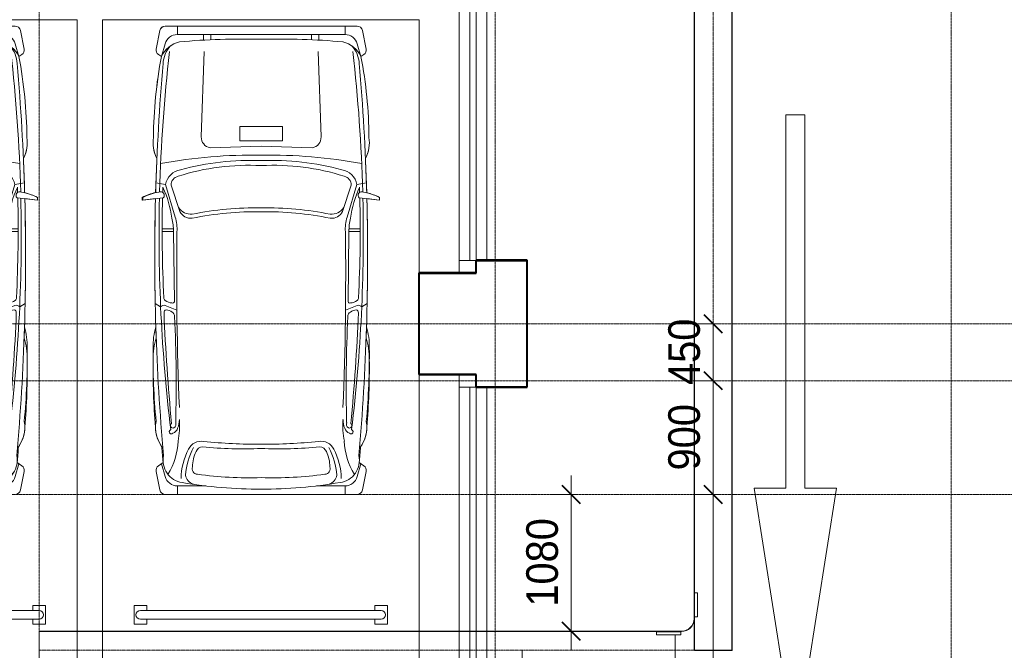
# Model space of a CAD drawing. Header units: millimetres. Extents: x 5617 to 106392, y -10603 to 59260.
# Tile 41 of 44: x 86124 to 93896, y 48870 to 53852. Entities that reach past the tile are written whole.
import ezdxf

# ---------------------------------------------------------------- set-up
doc = ezdxf.new("R2010")
doc.units = ezdxf.units.MM
for name, pattern in [('ADSK_Линия сетки', [25, 20, -2.5, 0, -2.5]), ('Линия сетки', [25, 20, -2.5, 0, -2.5]), ('Осевая', [14, 10, -2, 0, -2])]:
    doc.linetypes.add(name, pattern=pattern)
for name, color, linetype, lineweight in [('Кабельные лотки', 7, 'Continuous', 18), ('Марки кабельных лотков', 7, 'Continuous', 20), ('Обобщенные модели', 7, 'Continuous', 18), ('Осевая линия', 7, 'Осевая', 18), ('Оси', 7, 'Continuous', 9), ('Парковка', 7, 'Continuous', 18), ('Перекрытия', 7, 'Continuous', 18), ('Размеры', 7, 'Continuous', 9), ('Размеры-100', 7, 'Continuous', 9), ('Соединительные детали кабельных лотков', 7, 'Continuous', 18), ('Стены разрез', 7, 'Continuous', 40), ('Элементы узлов', 7, 'Continuous', 18)]:
    doc.layers.add(name, color=color, linetype=linetype, lineweight=lineweight)
doc.styles.add('Arial', font='arial.ttf', dxfattribs={"width": 0.9, "height": 250})
doc.dimstyles.new('Основной_2_5_мм', dxfattribs={"dimscale": 304.8, "dimtxt": 255.06485, "dimasz": 0.463911, "dimexe": 0.492126, "dimexo": 0.492126, "dimgap": 0.098425, "dimtad": 1, "dimdec": 0, "dimdsep": 46, "dimtxsty": 'Arial', "dimblk1": 'OBLIQUE', "dimblk2": 'OBLIQUE', "dimsah": 1, "dimcen": 0.09, "dimdle": 0.492126, "dimazin": 2, "dimtfac": 1, "dimtdec": 4, "dimtix": 1, "dimtmove": 0, "dimatfit": 3, "dimfxl": 1, "dimtvp": 1, "dimtolj": 1, "dimtzin": 0, "dimlwd": 20, "dimlwe": 20, "dimarcsym": 2})

# ---------------------------------------------------------------- blocks, each defined once
blk = doc.blocks.new('CP_ДШ_Hanytex_TopJoint 24C_Половина - CP_ДШ_Hanytex_TopJoint 24C_Половина-3653232-МКСС_LB02_-11_400__Кабельные конструкции_Лотки_3')
at = {"layer": 'Обобщенные модели', "color": 254, "true_color": 0xcccccc}
for p, q in [((0, -25), (0, 110)), ((100, 110), (0, 110)), ((100, 110), (100, -25)), ((100, -25), (0, -25))]:
    blk.add_line(p, q, dxfattribs=at)
blk = doc.blocks.new('CP_ДШ_Hanytex_TopJoint 24C - CP_ДШ_Hanytex_TopJoint 24C-3950264-МКСС_LB02_-11_400__Кабельные конструкции_Лотки_3')
at = {"layer": 'Обобщенные модели', "color": 254, "true_color": 0xcccccc}
for p, q in [((0, -110), (0, 110)), ((4751.1, 110), (0, 110)), ((4751.1, 25), (0, 25)), ((0, 25), (0, -25)), ((0, -25), (4751.1, -25)), ((4751.1, -110), (0, -110))]:
    blk.add_line(p, q, dxfattribs=at)
blk = doc.blocks.new('CP_ДШ_Hanytex_TopJoint 24C - CP_ДШ_Hanytex_TopJoint 24C-3950265-МКСС_LB02_-11_400__Кабельные конструкции_Лотки_3')
at = {"layer": 'Обобщенные модели', "color": 254, "true_color": 0xcccccc}
for p, q in [((0, -110), (0, 110)), ((2400, 110), (0, 110)), ((2400, 110), (2400, -110)), ((2400, 25), (0, 25)), ((0, 25), (0, -25)), ((2400, -25), (2400, 25)), ((0, -25), (2400, -25)), ((2400, -110), (0, -110))]:
    blk.add_line(p, q, dxfattribs=at)
blk = doc.blocks.new('199_Парковочные места 3 класса и МГН - Малый класс-V10-МКСС_LB02_-11_400__Кабельные конструкции_Лотки_3')
at = {"layer": 'Парковка', "color": 254, "true_color": 0xcccccc}
for p, q in [((0, -5300), (0, 0)), ((0, 0), (2500, 0)), ((2500, 0), (2500, -5300)), ((250, -4625), (250, -4775)), ((250, -4625), (350, -4625)), ((350, -4625), (350, -4665)), ((2150, -4625), (2150, -4665)), ((2150, -4625), (2250, -4625)), ((2250, -4625), (2250, -4775)), ((300, -4665), (2200, -4665)), ((300, -4735), (2200, -4735)), ((350, -4735), (350, -4775)), ((2150, -4735), (2150, -4775)), ((250, -4775), (350, -4775)), ((2150, -4775), (2250, -4775)), ((2500, -5300), (0, -5300))]:
    blk.add_line(p, q, dxfattribs=at)
for centre, start, end in [((300, -4700), 90, 270), ((2200, -4700), 270, 90)]:
    blk.add_arc(centre, 35, start, end, dxfattribs=at)
at = {"layer": 'Элементы узлов', "color": 254, "true_color": 0xcccccc}
for p, q in [((2010.2, -48), (495.2, -48.1)), ((1253.3, -48.1), (496.4, -48.1)), ((591.6, -48.1), (591.6, -114.7)), ((2010.2, -48), (1253.3, -48.1)), ((1915, -114.7), (1915, -48.1)), ((424.7, -229.3), (453.9, -82.9)), ((454, -82.9), (424.7, -229.3)), ((591.6, -114.7), (1253.3, -114.7)), ((797.1, -114.7), (797.1, -158.9)), ((857, -155.9), (857, -114.7)), ((1253.3, -114.7), (1915, -114.7)), ((1649.6, -155.8), (1649.6, -114.7)), ((1709.6, -114.7), (1709.6, -158.9)), ((2082, -229.3), (2052.7, -82.9)), ((2082, -229.3), (2052.7, -82.9)), ((494.7, -187.9), (465.8, -289.4)), ((2011.9, -187.9), (2040.8, -289.4)), ((465.8, -289.4), (442.7, -273.6)), ((442.8, -273.6), (465.9, -289.4)), ((802.6, -248.8), (780.5, -923.4)), ((1704, -248.7), (1726.1, -923.4)), ((2040.8, -289.4), (2063.9, -273.6)), ((2040.8, -289.4), (2063.9, -273.6)), ((1085.3, -842.6), (1253.3, -842.6)), ((1085.3, -955.9), (1085.3, -842.6)), ((1253.3, -842.6), (1421.3, -842.6)), ((1421.3, -842.6), (1421.3, -955.9)), ((1253.3, -998.2), (850.5, -1010.2)), ((1253.3, -955.9), (1085.3, -955.9)), ((1421.3, -955.9), (1253.3, -955.9)), ((1656.2, -1010.2), (1253.3, -998.2)), ((422.7, -1287.3), (497.9, -1299.9)), ((497.9, -1299.9), (575.2, -1557.6)), ((612.2, -1512.7), (542.7, -1304.2)), ((1894.4, -1512.7), (1963.9, -1304.2)), ((2008.8, -1299.9), (1931.5, -1557.6)), ((2083.9, -1287.3), (2008.8, -1299.9)), ((477.4, -1322.2), (476.2, -1361.5)), ((2029.2, -1322.2), (2030.5, -1361.5)), ((313.2, -1401.5), (313.2, -1422.6)), ((313.2, -1422.6), (419.1, -1411)), ((319.8, -1401.5), (319.8, -1422.6)), ((319.8, -1422.6), (480.4, -1405)), ((2186.8, -1422.6), (2026.2, -1405)), ((2087.6, -1411.7), (2186.8, -1422.6)), ((2186.8, -1401.5), (2186.8, -1422.6)), ((2186.8, -1422.6), (2186.8, -1401.5)), ((560.3, -1650.8), (471.7, -1650.8)), ((560.3, -1671.7), (471.7, -1671.7)), ((568, -2225.8), (560.3, -1671.7)), ((1938.7, -2225.8), (1946.4, -1671.7)), ((1946.4, -1650.8), (2035, -1650.8)), ((1946.4, -1671.7), (2035, -1671.7)), ((416.9, -2240.4), (459.7, -2267.3)), ((2089.8, -2240.4), (2047, -2267.3)), ((496.7, -2255.3), (587.9, -2294)), ((2010, -2255.3), (1918.8, -2294)), ((479.5, -3497.4), (442.7, -3522.5)), ((2064, -3522.5), (2027.2, -3497.4)), ((424.7, -3566.8), (454, -3713.2)), ((424.7, -3566.8), (454, -3713.2)), ((465.9, -3506.7), (442.7, -3522.5)), ((494.7, -3608.2), (465.9, -3506.7)), ((2012, -3608.2), (2040.8, -3506.7)), ((2040.8, -3506.7), (2064, -3522.5)), ((2082, -3566.8), (2052.7, -3713.2)), ((2052.7, -3713.2), (2082, -3566.8)), ((591.7, -3681.4), (591.7, -3748)), ((816.7, -3681.4), (591.7, -3681.4)), ((1690, -3681.4), (1915, -3681.4)), ((1915, -3681.4), (1915, -3748)), ((1253.3, -3748), (496.5, -3748)), ((496.5, -3748), (2010.2, -3748)), ((2010.2, -3748), (1253.3, -3748))]:
    blk.add_line(p, q, dxfattribs=at)
for centre, radius, start, end in [((496.4, -91.4), 43.3, 90.00072, 168.69443), ((496.5, -91.4), 43.3, 91.69663, 168.69299), ((2010.2, -91.4), 43.3, 11.30701, 90.00072), ((2010.2, -91.4), 43.3, 11.30701, 90.00072), ((591.6, -215.5), 100.8, 90.00072, 164.12603), ((1095.7, -5491.7), 5341.2, 88.30881, 95.24407), ((1411.1, -5491.7), 5341.2, 84.75736, 91.69263), ((1915, -215.5), 100.8, 15.87541, 90.00072), ((467.1, -237.8), 43.3, 168.69443, 235.61137), ((467.2, -237.8), 43.3, 168.69299, 235.60993), ((657.8, -378.4), 211.6, 103.74944, 155.13316), ((698.5, -353.3), 219.5, 137.34121, 177.64634), ((1848.8, -378.4), 211.6, 24.86828, 76.25199), ((1808.1, -353.3), 219.5, 2.3551, 42.66023), ((2039.5, -237.8), 43.3, 304.39007, 11.30701), ((2039.5, -237.8), 43.3, 304.39007, 11.30701), ((3901.9, -951.3), 3499.2, 169.09742, 179.6188), ((3901.9, -951.3), 3499.2, 169.09598, 179.61737), ((13210.7, -1700.5), 12763.6, 173.47541, 178.46188), ((-10704.1, -1700.8), 12763.6, 1.53956, 6.52602), ((-1395.2, -951.3), 3499.2, 0.38263, 10.90402), ((-1395.2, -951.3), 3499.2, 0.38263, 10.90402), ((18082.4, -1872.5), 17669.3, 175.03855, 178.35529), ((-15575.7, -1872.9), 17669.3, 1.64615, 4.96289), ((676.4, -969.4), 276.8, 171.38296, 205.72399), ((676.5, -969.4), 276.8, 171.38153, 207.14389), ((865.8, -926.2), 85.3, 178.12372, 259.66796), ((1640.9, -926.2), 85.3, 280.33347, 1.87772), ((1830.2, -969.4), 276.8, 332.85611, 8.61847), ((1830.2, -969.4), 276.8, 334.27744, 8.61847), ((1191.7, -5148.7), 4081.1, 89.13518, 100.33347), ((1315, -5148.7), 4081.1, 79.66796, 90.86626), ((18082.4, -1872.9), 17669.3, 177.47906, 178.34906), ((1152.1, -2963.4), 1815.4, 86.8047, 107.77608), ((1174.1, -3235.3), 2125.9, 87.86347, 105.19843), ((1332.6, -3235.3), 2125.9, 74.803, 92.13797), ((1354.6, -2963.4), 1815.4, 72.22536, 93.19674), ((-15575.7, -1872.9), 17669.3, 1.64615, 2.52094), ((640.1, -1326.5), 144.7, 99.30094, 169.39235), ((613.3, -1303.5), 70.6, 102.57953, 180.53389), ((1866.5, -1326.5), 144.7, 10.60908, 80.7005), ((1893.4, -1303.5), 70.6, 359.46755, 77.42191), ((510.8, -1792.7), 438.3, 101.90853, 116.80415), ((517.5, -1792.7), 438.3, 99.35918, 116.80558), ((460.2, -1385), 28.5, 315.41104, 119.38258), ((-289.1, -1677), 844.6, 7.51847, 24.83499), ((2795.8, -1677), 844.6, 155.16645, 172.48297), ((2046.5, -1385), 28.5, 60.61885, 224.59039), ((1989.2, -1792.7), 438.3, 63.19585, 80.64226), ((1989.2, -1792.7), 438.3, 63.19585, 77.1894), ((18082.4, -1872.5), 17669.3, 178.50583, 185.09679), ((18082.4, -1872.9), 17669.3, 178.50201, 182.06722), ((13210.7, -1700.5), 12763.6, 178.68826, 186.91228), ((10681.6, -1663.8), 10210, 178.55095, 182.97513), ((-10704.1, -1700.8), 12763.6, 353.08915, 1.31318), ((-8175, -1664), 10210, 357.0263, 1.45049), ((-15575.7, -1872.9), 17669.3, 354.90462, 1.49561), ((-15575.7, -1872.9), 17669.3, 357.93278, 1.49561), ((699.9, -1418.4), 116.7, 212.80513, 274.11474), ((695, -1476.5), 90.4, 203.65604, 278.42658), ((1223.3, -4094.4), 2610.9, 89.34151, 101.37697), ((1223.3, -4125.5), 2610.9, 89.34151, 101.37697), ((1283.4, -4094.4), 2610.9, 78.62446, 90.65993), ((1283.4, -4125.5), 2610.9, 78.62446, 90.65993), ((1806.7, -1418.4), 116.7, 265.8867, 327.1963), ((1811.6, -1476.4), 90.4, 261.57486, 336.3454), ((184.5, -1661.3), 375.9, 358.40642, 14.60856), ((255.3, -1653.5), 334, 356.46613, 16.69471), ((2251.4, -1653.5), 334, 163.30672, 183.53531), ((2322.2, -1661.3), 375.9, 165.39287, 181.59501), ((26486.2, -2014.1), 25899.9, 179.2478, 182.32067), ((-23979.6, -2014.7), 25899.9, 357.68077, 0.75363), ((506.8, -2196.9), 21.6, 171.59963, 240.76314), ((552.3, -2148.4), 87.6, 230.22711, 267.52759), ((553.1, -2221), 15.6, 252.65815, 342.1742), ((1953.5, -2221), 15.6, 197.82724, 287.34329), ((1954.4, -2148.4), 87.6, 272.47385, 309.77433), ((1999.9, -2196.9), 21.6, 299.23829, 8.4018), ((487.2, -2289.2), 35.2, 74.3716, 141.54523), ((505.5, -2310.7), 19.4, 97.30665, 186.71623), ((16105.3, -1689.2), 15631.5, 182.28687, 185.50633), ((501.5, -2370.6), 79.2, 52.73041, 88.90118), ((532, -2341.1), 37.8, 355.62777, 62.46629), ((1974.6, -2341), 37.8, 117.53515, 184.37367), ((2005.2, -2370.6), 79.2, 91.10026, 127.27103), ((-13598.7, -1689.6), 15631.5, 354.4951, 357.71457), ((2001.2, -2310.7), 19.4, 353.2852, 82.69478), ((2019.5, -2289.1), 35.2, 38.45621, 105.62984), ((-11190.1, -2888.4), 11772.4, 358.57519, 2.6508), ((13696.8, -2888.1), 11772.4, 177.35064, 181.42622), ((944.9, -2578.2), 545, 163.75146, 181.20989), ((1561.8, -2578.2), 545, 358.79155, 16.24998), ((944.9, -2672.2), 545, 162.71182, 181.20845), ((1561.8, -2672.2), 545, 358.79155, 17.28818), ((5887.6, -2656.6), 5488, 179.30183, 185.38454), ((-3380.9, -2656.7), 5488, 354.61681, 0.6996), ((5887.6, -2750.7), 5488, 179.3004, 184.87273), ((-3380.9, -2750.7), 5488, 355.12727, 0.6996), ((681.1, -3219.3), 261.7, 169.50057, 219.00233), ((545.1, -3192.9), 35.5, 303.99943, 19.31138), ((446.8, -3159.2), 160.9, 336.06145, 0.8497), ((43.8, -3207.2), 566, 347.76887, 5.10234), ((2462.9, -3207.2), 566, 174.89909, 192.23256), ((2059.9, -3159.2), 160.9, 179.15174, 203.93998), ((1961.6, -3192.8), 35.5, 160.67932, 236.00201), ((1825.5, -3219.3), 261.7, 321.00003, 10.49899), ((681.2, -3219.3), 261.7, 179.47891, 215.85455), ((545.2, -3253.1), 17.4, 107.99144, 313.3369), ((556.3, -3205.2), 19.1, 122.87961, 296.96248), ((538, -3211.9), 57.2, 289.5317, 347.22195), ((1968.7, -3211.8), 57.2, 192.77949, 250.46973), ((1950.4, -3205.2), 19.1, 243.03896, 57.11392), ((1961.5, -3253.1), 17.4, 226.66453, 72.00214), ((1825.5, -3219.3), 261.7, 324.14545, 0.52109), ((66.4, -3308.9), 531, 328.0408, 358.03863), ((781.8, -3440.8), 112.8, 80.7794, 153.79156), ((1210.8, 394), 3746, 263.70188, 270.65066), ((1295.8, 394), 3746, 269.35078, 276.29956), ((1724.9, -3440.8), 112.8, 26.20987, 99.22204), ((2440.3, -3308.9), 531, 181.9628, 211.96064), ((18082.4, -1966.9), 17669.3, 184.56284, 184.96903), ((1135.1, -3631.4), 514.2, 152.11797, 179.17421), ((1293.2, -3659), 640.2, 153.88175, 174.38723), ((999, -3534.3), 288.1, 154.54824, 179.09566), ((794.2, -3430.7), 59, 92.69589, 159.93422), ((1112, -414.1), 2975.1, 263.81411, 272.72267), ((1394.6, -414), 2975.1, 267.27876, 276.18733), ((1712.5, -3430.7), 59, 20.06722, 87.30554), ((1507.7, -3534.3), 288.1, 0.90578, 25.4532), ((1213.5, -3659), 640.2, 5.61421, 26.11969), ((1371.6, -3631.4), 514.2, 0.82723, 27.88347), ((-15575.7, -1966.9), 17669.3, 355.03097, 355.43716), ((654.7, -3480.5), 176.1, 167.42741, 261.9888), ((1852, -3480.5), 176.1, 278.01263, 12.57151), ((467.2, -3558.3), 43.3, 124.39007, 191.30701), ((467.2, -3558.3), 43.3, 124.38863, 191.30557), ((751.8, -3545.2), 43.7, 159.40744, 268.43593), ((1754.9, -3545.2), 43.7, 271.56551, 20.594), ((2039.5, -3558.3), 43.3, 348.69443, 55.61137), ((2039.5, -3558.3), 43.3, 348.69443, 55.61137), ((591.7, -3580.6), 100.8, 195.87541, 270.00072), ((748.1, -3580.1), 93.4, 190.04394, 251.0772), ((1157.5, -691.8), 2925.5, 262.00586, 271.87784), ((1349.1, -691.8), 2925.5, 268.12359, 277.99557), ((1758.6, -3580.1), 93.4, 288.92424, 349.95749), ((1915, -3580.6), 100.8, 270.00072, 344.12603), ((496.5, -3704.7), 43.3, 191.30701, 270.00072), ((496.5, -3704.7), 43.3, 191.30557, 270.00072), ((1272.2, 184.1), 3892.2, 260.50647, 269.72313), ((1234.4, 184.1), 3892.2, 270.2783, 279.49497), ((2010.2, -3704.7), 43.3, 270.00072, 348.69443), ((2010.2, -3704.7), 43.3, 270.00072, 348.69443)]:
    blk.add_arc(centre, radius, start, end, dxfattribs=at)
blk = doc.blocks.new('199_Паркинг_Дорожная разметка - Стрелка_Прямое_Движение-4798525-МКСС_LB02_-11_400__Кабельные конструкции_Лотки_3')
at = {"layer": 'Парковка', "color": 254, "true_color": 0xcccccc}
for p, q in [((0, 2504), (-324.3, 450)), ((324.3, 450), (0, 2504)), ((-324.3, 450), (-75, 450)), ((-75, 450), (-75, -2500)), ((75, -2500), (75, 450)), ((75, 450), (324.3, 450)), ((-75, -2500), (75, -2500))]:
    blk.add_line(p, q, dxfattribs=at)
blk = doc.blocks.new('135_SLK_GD_AR_rvt-1-МКСС_LB02_-11_400__Кабельные конструкции_Лотки_3')
at = {"layer": 'Перекрытия', "color": 254, "true_color": 0xcccccc}
for p, q in [((75485, 51950), (75800, 51950)), ((75800, 51950), (75800, 50950)), ((74950, 51050), (74950, 51850)), ((74950, 51850), (75265, 51850)), ((75265, 51050), (74950, 51050)), ((75800, 50950), (75485, 50950))]:
    blk.add_line(p, q, dxfattribs=at)
at = {"layer": 'Стены разрез', "color": 254, "true_color": 0xcccccc}
for p, q in [((75400, 51952), (75398, 51952)), ((75398, 51952), (75398, 51852)), ((75802, 51952), (75400, 51952)), ((75400, 51852), (75400, 51950)), ((75400, 51950), (75800, 51950)), ((75800, 51950), (75800, 50950)), ((75802, 51950), (75802, 51952)), ((75802, 50948), (75802, 51950)), ((74950, 51852), (74948, 51852)), ((74948, 51852), (74948, 51048)), ((75398, 51852), (74950, 51852)), ((74950, 51050), (74950, 51850)), ((74950, 51850), (75400, 51850)), ((75400, 51850), (75400, 51852)), ((74948, 51048), (74950, 51048)), ((75398, 51050), (74950, 51050)), ((74950, 51048), (75398, 51048)), ((75400, 51050), (75398, 51050)), ((75398, 51048), (75398, 50950)), ((75400, 50950), (75400, 51050)), ((75398, 50950), (75398, 50948)), ((75398, 50948), (75800, 50948)), ((75800, 50950), (75400, 50950)), ((75800, 50948), (75802, 50948))]:
    blk.add_line(p, q, dxfattribs=at)
at = {"layer": 'Обобщенные модели', "color": 254, "lineweight": 18, "true_color": 0xcccccc}
for name, p, rotation in [('CP_ДШ_Hanytex_TopJoint 24C - CP_ДШ_Hanytex_TopJoint 24C-3950264-МКСС_LB02_-11_400__Кабельные конструкции_Лотки_3', (75375, 51950), 89.99999999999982), ('CP_ДШ_Hanytex_TopJoint 24C_Половина - CP_ДШ_Hanytex_TopJoint 24C_Половина-3653232-МКСС_LB02_-11_400__Кабельные конструкции_Лотки_3', (75375, 51850), 89.99999999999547), ('CP_ДШ_Hanytex_TopJoint 24C_Половина - CP_ДШ_Hanytex_TopJoint 24C_Половина-3653232-МКСС_LB02_-11_400__Кабельные конструкции_Лотки_3', (75375, 50950), 89.99999999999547), ('CP_ДШ_Hanytex_TopJoint 24C - CP_ДШ_Hanytex_TopJoint 24C-3950265-МКСС_LB02_-11_400__Кабельные конструкции_Лотки_3', (75375, 48550), 89.99999999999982)]:
    blk.add_blockref(name, p, dxfattribs=dict(at, rotation=rotation))
at = {"layer": 'Парковка', "color": 254, "lineweight": 18, "true_color": 0xcccccc}
for p in [(69750, 53850), (72450, 53850)]:
    blk.add_blockref('199_Парковочные места 3 класса и МГН - Малый класс-V10-МКСС_LB02_-11_400__Кабельные конструкции_Лотки_3', p, dxfattribs=at)
at = {"layer": 'Парковка', "color": 254, "lineweight": 18, "true_color": 0xcccccc, "rotation": 180}
blk.add_blockref('199_Паркинг_Дорожная разметка - Стрелка_Прямое_Движение-4798525-МКСС_LB02_-11_400__Кабельные конструкции_Лотки_3', (77919.3, 50600), dxfattribs=at)
blk = doc.blocks.new('OSTEC_CT - ЛН_ ЛП - ОГП - Тройник - ZS - Цинкование по методу Сендзимира-1209897-МКСС_LB02_-11_400__Кабельные конструкции_Лотки_3')
at = {"layer": 'Осевая линия'}
blk.add_line((0, -300), (0, 0), dxfattribs=at)
at = {"layer": 'Соединительные детали кабельных лотков', "color": 96, "true_color": 0x008000}
for p, q in [((-1, 147.5), (-1, 150)), ((-1, 150), (1, 150)), ((-1, 150), (1, 150)), ((-1, -147.5), (-1, 147.5)), ((1, 147.5), (-1, 147.5)), ((-1, 147.5), (1, 147.5)), ((1, 150), (1, 147.5)), ((1, 147.5), (1, -147.5)), ((-250, -147.5), (-300, -147.5)), ((-300, -147.5), (-300, -150)), ((-300, -150), (-250, -150)), ((-1, -150), (1, -150)), ((300, -147.5), (250, -147.5)), ((250, -150), (300, -150)), ((300, -150), (300, -147.5)), ((-150, -250), (-150, -300)), ((-150, -300), (-147.5, -300)), ((-147.5, -300), (-147.5, -250)), ((147.5, -250), (147.5, -300)), ((147.5, -300), (150, -300)), ((150, -300), (150, -250))]:
    blk.add_line(p, q, dxfattribs=at)
for centre, radius, start, end in [((-250, -250), 102.5, 360, 90), ((-250, -250), 100, 0, 90), ((250, -250), 102.5, 90, 180), ((250, -250), 100, 90, 180)]:
    blk.add_arc(centre, radius, start, end, dxfattribs=at)
blk = doc.blocks.new('OSTEC_U - ЛН_ ЛП - СЛУМ - OSTEC_U - ЛН_ ЛП - СЛУМ-1209915-МКСС_LB02_-11_400__Кабельные конструкции_Лотки_3')
at = {"layer": 'Соединительные детали кабельных лотков', "color": 96, "true_color": 0x008000}
for p, q in [((-95, 2.5), (-95, 25)), ((-95, 25), (95, 25)), ((-95, 0), (-95, 2.5)), ((-95, 2.5), (95, 2.5)), ((95, 25), (95, 2.5)), ((95, 2.5), (95, 0))]:
    blk.add_line(p, q, dxfattribs=at)
blk = doc.blocks.new('OSTEC_U - ЛН_ ЛП - СЛУМ - OSTEC_U - ЛН_ ЛП - СЛУМ-V30-МКСС_LB02_-11_400__Кабельные конструкции_Лотки_3')
at = {"layer": 'Соединительные детали кабельных лотков', "color": 96, "true_color": 0x008000}
for p, q in [((-95, 2.5), (-95, 25)), ((-95, 25), (95, 25)), ((-95, 0), (-95, 2.5)), ((-95, 2.5), (95, 2.5)), ((95, 25), (95, 2.5)), ((95, 2.5), (95, 0))]:
    blk.add_line(p, q, dxfattribs=at)
blk = doc.blocks.new('DIMBLOCK2-МКСС_LB02_-11_400__Кабельные конструкции_Лотки_3')
at = {"layer": 'Размеры-100', "lineweight": 20, "transparency": 16777216}
for p, q in [((90476.7, 48870), (90476.7, 50250)), ((90476.7, 50100), (90326.7, 50100)), ((90476.7, 50100), (90526.7, 50100)), ((90476.7, 49020), (90326.7, 49020)), ((90476.7, 49020), (90526.7, 49020))]:
    blk.add_line(p, q, dxfattribs=at)
at = {"layer": 'Размеры-100', "lineweight": 40, "transparency": 16777216}
for p, q in [((90476.7, 50100), (90406, 50170.7)), ((90476.7, 50100), (90547.4, 50029.3)), ((90476.7, 49020), (90406, 49090.7)), ((90476.7, 49020), (90547.4, 48949.3))]:
    blk.add_line(p, q, dxfattribs=at)
at = {"layer": 'Размеры-100', "color": 0, "lineweight": 20, "transparency": 16777216, "insert": (90122.1, 49214.7), "char_height": 250, "width": 828.765, "attachment_point": 1, "rotation": 90, "line_spacing_factor": 0.941778, "style": 'Arial'}
blk.add_mtext('1080', dxfattribs=at)
blk = doc.blocks.new('_Oblique')
at = {"color": 0, "linetype": 'ByBlock', "lineweight": -2}
blk.add_line((-0.5, -0.5), (0.5, 0.5), dxfattribs=at)
blk = doc.blocks.new('DIMBLOCK91-МКСС_LB02_-11_400__Кабельные конструкции_Лотки_3')
at = {"layer": 'Размеры-100', "lineweight": 40, "transparency": 16777216}
for p, q in [((91597.5, 50100), (91526.8, 50170.7)), ((91597.5, 50100), (91668.2, 50029.3)), ((91597.5, 46700), (91526.8, 46770.7)), ((91597.5, 46700), (91668.2, 46629.3))]:
    blk.add_line(p, q, dxfattribs=at)
at = {"layer": 'Размеры-100', "lineweight": 20, "transparency": 16777216}
for p, q in [((91597.5, 50100), (91447.5, 50100)), ((91597.5, 46700), (91597.5, 50100)), ((91597.5, 50100), (91647.5, 50100)), ((91597.5, 46700), (91447.5, 46700)), ((91597.5, 46700), (91647.5, 46700))]:
    blk.add_line(p, q, dxfattribs=at)
at = {"layer": 'Размеры-100', "color": 0, "lineweight": 20, "transparency": 16777216, "insert": (91243, 48054.7), "char_height": 250, "width": 828.765, "attachment_point": 1, "rotation": 90, "line_spacing_factor": 0.941778, "style": 'Arial'}
blk.add_mtext('3400', dxfattribs=at)
blk = doc.blocks.new('DIMBLOCK92-МКСС_LB02_-11_400__Кабельные конструкции_Лотки_3')
at = {"layer": 'Размеры-100', "lineweight": 40, "transparency": 16777216}
for p, q in [((91597.5, 51000), (91526.8, 51070.7)), ((91597.5, 51000), (91668.2, 50929.3)), ((91597.5, 50100), (91526.8, 50170.7)), ((91597.5, 50100), (91668.2, 50029.3))]:
    blk.add_line(p, q, dxfattribs=at)
at = {"layer": 'Размеры-100', "lineweight": 20, "transparency": 16777216}
for p, q in [((91597.5, 51000), (91447.5, 51000)), ((91597.5, 50100), (91597.5, 51000)), ((91597.5, 51000), (91647.5, 51000)), ((91597.5, 50100), (91447.5, 50100)), ((91597.5, 50100), (91647.5, 50100))]:
    blk.add_line(p, q, dxfattribs=at)
at = {"layer": 'Размеры-100', "color": 0, "lineweight": 20, "transparency": 16777216, "insert": (91243, 50291), "char_height": 250, "width": 621.573, "attachment_point": 1, "rotation": 90, "line_spacing_factor": 0.941778, "style": 'Arial'}
blk.add_mtext('900', dxfattribs=at)
blk = doc.blocks.new('DIMBLOCK93-МКСС_LB02_-11_400__Кабельные конструкции_Лотки_3')
at = {"layer": 'Размеры-100', "lineweight": 40, "transparency": 16777216}
for p, q in [((91597.5, 51450), (91526.8, 51520.7)), ((91597.5, 51450), (91668.2, 51379.3)), ((91597.5, 51000), (91526.8, 51070.7)), ((91597.5, 51000), (91668.2, 50929.3))]:
    blk.add_line(p, q, dxfattribs=at)
at = {"layer": 'Размеры-100', "lineweight": 20, "transparency": 16777216}
for p, q in [((91597.5, 51450), (91447.5, 51450)), ((91597.5, 51000), (91597.5, 51450)), ((91597.5, 51450), (91647.5, 51450)), ((91597.5, 51000), (91447.5, 51000)), ((91597.5, 51000), (91647.5, 51000))]:
    blk.add_line(p, q, dxfattribs=at)
at = {"layer": 'Размеры-100', "color": 0, "lineweight": 20, "transparency": 16777216, "insert": (91243, 50966), "char_height": 250, "width": 621.573, "attachment_point": 1, "rotation": 90, "line_spacing_factor": 0.941778, "style": 'Arial'}
blk.add_mtext('450', dxfattribs=at)

msp = doc.modelspace()

# ---------------------------------------------------------------- linework, layer by layer
at = {"layer": 'Кабельные лотки', "color": 96, "true_color": 0x008000}
for p, q in [((91446.5, 48871), (91446.5, 54947.6)), ((91449.1, 48871), (91449.1, 54947.6)), ((91744, 48871), (91744, 54947.6)), ((91746.5, 48871), (91746.5, 54947.6)), ((86276.5, 48720), (86276.5, 49020)), ((91296.5, 49020), (86276.5, 49020)), ((91296.5, 49017.5), (86276.5, 49017.5)), ((91296.5, 49020), (91296.5, 49017.5)), ((91296.5, 48992.5), (91296.5, 48747.5)), ((91746.5, 48871), (91446.5, 48871))]:
    msp.add_line(p, q, dxfattribs=at)
at = {"layer": 'Марки кабельных лотков'}
msp.add_line((90091, 48870), (90091, 47458.9), dxfattribs=at)
at = {"layer": 'Осевая линия'}
for p, q in [((91596.5, 48871), (91596.5, 54947.6)), ((91296.5, 48870), (86276.5, 48870))]:
    msp.add_line(p, q, dxfattribs=at)
at = {"layer": 'Оси', "linetype": 'Линия сетки'}
for p, q in [((86276.5, -9728.2), (86276.5, 59259.8)), ((89876.5, -9728.2), (89876.5, 59259.8)), ((93476.5, -9728.2), (93476.5, 59259.8))]:
    msp.add_line(p, q, dxfattribs=at)
at = {"layer": 'Оси', "linetype": 'ADSK_Линия сетки'}
for p, q in [((105516.8, 51450), (28647.1, 51450)), ((105516.8, 51000), (28647.1, 51000)), ((105516.8, 50100), (28647.1, 50100))]:
    msp.add_line(p, q, dxfattribs=at)

# ---------------------------------------------------------------- block references
at = {"lineweight": 5}
msp.add_blockref('135_SLK_GD_AR_rvt-1-МКСС_LB02_-11_400__Кабельные конструкции_Лотки_3', (14326.5, 0), dxfattribs=at)
at = {"layer": 'Соединительные детали кабельных лотков', "color": 96, "true_color": 0x008000}
for name, p, rotation in [('OSTEC_U - ЛН_ ЛП - СЛУМ - OSTEC_U - ЛН_ ЛП - СЛУМ-1209915-МКСС_LB02_-11_400__Кабельные конструкции_Лотки_3', (91449, 49230), 270), ('OSTEC_U - ЛН_ ЛП - СЛУМ - OSTEC_U - ЛН_ ЛП - СЛУМ-V30-МКСС_LB02_-11_400__Кабельные конструкции_Лотки_3', (91246.5, 49017.5), 180)]:
    msp.add_blockref(name, p, dxfattribs=dict(at, rotation=rotation))
at = {"layer": 'Соединительные детали кабельных лотков', "rotation": 270}
msp.add_blockref('OSTEC_CT - ЛН_ ЛП - ОГП - Тройник - ZS - Цинкование по методу Сендзимира-1209897-МКСС_LB02_-11_400__Кабельные конструкции_Лотки_3', (91596.5, 48870), dxfattribs=at)

# ---------------------------------------------------------------- dimensions: what is measured, and where the dimension line sits
at = {"layer": 'Размеры', "lineweight": 20}
for base, p1, p2, override, picture, middle in [((91597.5, 51450), (91497.5, 51000), (91497.5, 51450), {"dimpost": '<>', "dimfxl": 450}, 'DIMBLOCK93-МКСС_LB02_-11_400__Кабельные конструкции_Лотки_3', (91439.9, 51225)), ((91597.5, 51000), (91497.5, 50100), (91497.5, 51000), {"dimpost": '<>', "dimfxl": 900}, 'DIMBLOCK92-МКСС_LB02_-11_400__Кабельные конструкции_Лотки_3', (91439.9, 50550)), ((90476.7, 50100), (90376.7, 49020), (90376.7, 50100), {"dimpost": '<>', "dimfxl": 1080}, 'DIMBLOCK2-МКСС_LB02_-11_400__Кабельные конструкции_Лотки_3', (90319, 49560)), ((91597.5, 50100), (91497.5, 46700), (91497.5, 50100), {"dimpost": '<>', "dimfxl": 3400}, 'DIMBLOCK91-МКСС_LB02_-11_400__Кабельные конструкции_Лотки_3', (91439.8, 48400))]:
    dim = msp.add_linear_dim(base=base, p1=p1, p2=p2, angle=90, dimstyle='Основной_2_5_мм', override=override, dxfattribs=at)
    dim.commit()
    dim.dimension.update_dxf_attribs({"geometry": picture, "text_midpoint": middle})

doc.saveas('drawing.dxf')
